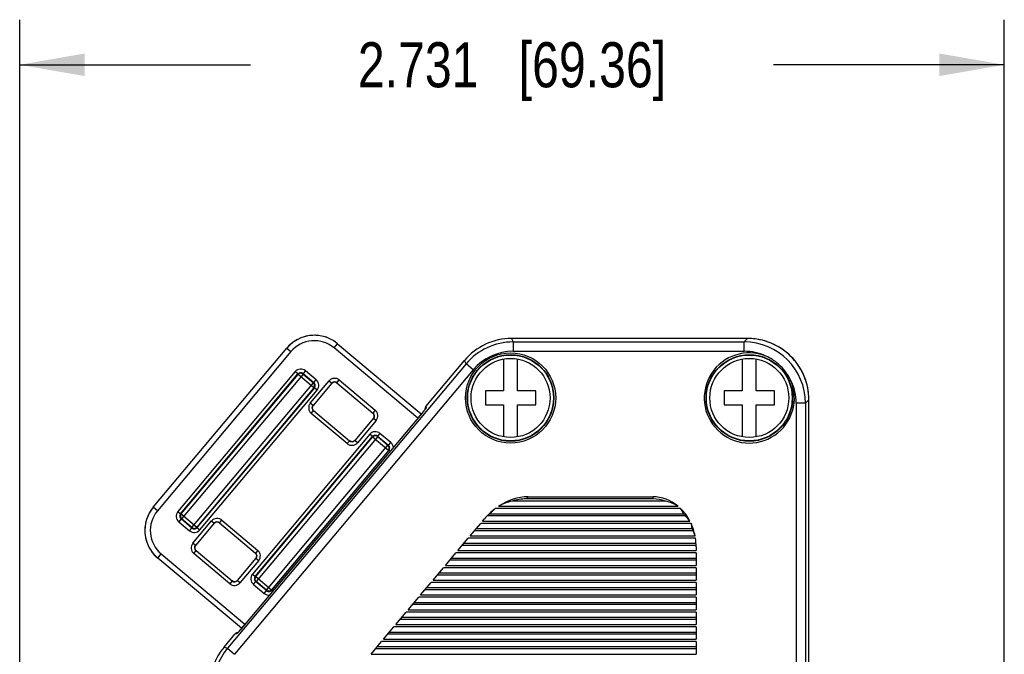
# Model space of a CAD drawing. Header units: inches. Extents: x 0 to 22, y 0 to 17.
# Tile 9 of 17: x 8.7 to 11.5, y 11.5 to 13.3. Entities that reach past the tile are written whole.
import ezdxf

# ---------------------------------------------------------------- set-up
doc = ezdxf.new("R2010")
doc.units = ezdxf.units.IN
doc.header["$LTSCALE"] = 1.21
doc.header["$MEASUREMENT"] = 0
doc.layers.get('0').update_dxf_attribs({"linetype": 'CONTINUOUS'})
doc.layers.add('DIMENSIONS', color=7, linetype='CONTINUOUS')
doc.styles.get("Standard").update_dxf_attribs({"font": 'txt', "width": 0.8})
doc.dimstyles.new('DIMSTYLE_1', dxfattribs={"dimtxt": 0.125, "dimasz": 0.18, "dimexe": 0.18, "dimexo": 0.0625, "dimgap": 0.09, "dimtad": 0, "dimtih": 1, "dimtoh": 1, "dimdec": 3, "dimzin": 4, "dimdsep": 46, "dimtxsty": 'STANDARD', "dimblk": '_FILLED', "dimblk1": '_FILLED', "dimblk2": '_FILLED', "dimcen": 0.09, "dimadec": 0, "dimazin": 0, "dimtp": 0.01, "dimtm": 0.01, "dimtfac": 1, "dimtdec": 3, "dimtofl": 0, "dimtmove": 0, "dimatfit": 3, "dimldrblk": '_FILLED', "dimfxl": 1, "dimtolj": 1, "dimtzin": 4, "dimarcsym": 0})

# ---------------------------------------------------------------- blocks, each defined once
blk = doc.blocks.new('_FILLED')
at = {"color": 0, "linetype": 'BYBLOCK'}
blk.add_solid([(0, 0), (-1, 0.174), (-1, -0.174)], dxfattribs=at)
blk = doc.blocks.new('*D3')
at = {"layer": 'DIMENSIONS', "color": 2, "linetype": 'CONTINUOUS'}
for p, q in [((8.7431, 10.4595), (8.7431, 13.2648)), ((11.4737, 10.4595), (11.4737, 13.2648)), ((8.7431, 13.1398), (9.3834, 13.1398)), ((11.4737, 13.1398), (10.8334, 13.1398))]:
    blk.add_line(p, q, dxfattribs=at)
at = {"layer": 'DIMENSIONS', "color": 2, "linetype": 'CONTINUOUS', "xscale": 0.18, "yscale": 0.18, "zscale": 0.18}
for p, rotation in [((8.7431, 13.1398), 180), ((11.4737, 13.1398), 359.9999999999)]:
    blk.add_blockref('_FILLED', p, dxfattribs=dict(at, rotation=rotation))
at = {"layer": 'DIMENSIONS', "color": 2, "linetype": 'CONTINUOUS', "insert": (10.1084, 13.2023), "char_height": 0.125, "width": 1.325, "attachment_point": 2, "line_spacing_factor": 0.9}
blk.add_mtext('2.731{\\Ftxt.shx;\\W1.000000;\\H0.125000; }[69.36]', dxfattribs=at)

msp = doc.modelspace()

# ---------------------------------------------------------------- linework, layer by layer
at = {"color": 6, "linetype": 'CONTINUOUS'}
for p, q in [((10.1069, 12.3809), (10.1069, 12.3809)), ((10.1069, 12.3809), (10.1114, 12.3713)), ((10.7618, 12.3809), (10.1069, 12.3809)), ((10.1114, 12.3713), (10.1114, 12.3454)), ((10.1114, 12.3713), (10.7523, 12.3713)), ((10.7523, 12.3713), (10.7618, 12.3809)), ((10.7523, 12.3454), (10.7523, 12.3713)), ((10.7618, 12.3809), (10.7618, 12.3809)), ((9.1135, 11.9128), (9.4838, 12.3541)), ((9.4953, 12.3444), (9.125, 11.9031)), ((9.4838, 12.3541), (9.4953, 12.3444)), ((9.615, 12.3549), (9.6246, 12.3664)), ((9.847, 12.1602), (9.615, 12.3549)), ((9.6246, 12.3664), (9.8567, 12.1716)), ((10.1114, 12.3454), (10.7523, 12.3454)), ((9.8696, 12.1924), (9.9768, 12.3202)), ((9.9812, 12.3106), (9.9768, 12.3202)), ((9.9768, 12.3202), (9.9768, 12.3202)), ((9.5072, 12.2889), (9.1817, 11.901)), ((9.9812, 12.3106), (9.3194, 11.5219)), ((10.001, 12.294), (9.3392, 11.5052)), ((9.5149, 12.2825), (9.5072, 12.2889)), ((9.5354, 12.2914), (9.5289, 12.2837)), ((9.5655, 12.2661), (9.5354, 12.2914)), ((10.001, 12.294), (9.9812, 12.3106)), ((9.1894, 11.8946), (9.5149, 12.2825)), ((9.1909, 11.8948), (9.515, 12.281)), ((9.5291, 12.2822), (9.1921, 11.8807)), ((9.515, 12.281), (9.5149, 12.2825)), ((9.5588, 12.2442), (9.515, 12.281)), ((9.5289, 12.2837), (9.5291, 12.2822)), ((9.5289, 12.2837), (9.5591, 12.2584)), ((9.5291, 12.2822), (9.5576, 12.2583)), ((9.5491, 12.2015), (9.601, 12.2633)), ((9.5591, 12.2584), (9.5655, 12.2661)), ((9.601, 12.2633), (9.6087, 12.2569)), ((9.6227, 12.2581), (9.6292, 12.2658)), ((9.6292, 12.2658), (9.7293, 12.1818)), ((9.2206, 11.8568), (9.5576, 12.2583)), ((9.5588, 12.2442), (9.2347, 11.858)), ((9.5603, 12.2444), (9.2348, 11.8565)), ((9.2425, 11.8501), (9.568, 12.2379)), ((9.6087, 12.2569), (9.5568, 12.1951)), ((9.5576, 12.2583), (9.5591, 12.2584)), ((9.5603, 12.2444), (9.5588, 12.2442)), ((9.568, 12.2379), (9.5603, 12.2444)), ((9.6087, 12.2569), (9.6115, 12.2592)), ((9.6199, 12.2598), (9.6227, 12.2581)), ((9.6227, 12.2581), (9.7229, 12.1741)), ((10.9317, 12.211), (10.9222, 12.2014)), ((10.9317, 10.5968), (10.9317, 12.211)), ((10.9317, 12.211), (10.9317, 12.211)), ((9.5568, 12.1951), (9.5491, 12.2015)), ((9.5516, 12.1733), (9.558, 12.181)), ((9.5551, 12.1922), (9.5568, 12.1951)), ((9.558, 12.181), (9.5557, 12.1838)), ((9.558, 12.181), (9.6581, 12.097)), ((9.7293, 12.1818), (9.7229, 12.1741)), ((9.8643, 12.18), (9.8625, 12.1778)), ((9.8658, 12.182), (9.8643, 12.18)), ((9.8671, 12.1835), (9.8658, 12.182)), ((9.8671, 12.1836), (9.867, 12.1844)), ((9.87, 12.1877), (9.8688, 12.1858)), ((9.8696, 12.1924), (9.87, 12.1877)), ((9.8696, 12.1924), (9.8696, 12.1924)), ((10.8963, 12.2014), (10.8963, 10.5873)), ((10.9222, 12.2014), (10.8963, 12.2014)), ((10.9222, 12.2014), (10.9222, 10.5873)), ((9.6517, 12.0893), (9.5516, 12.1733)), ((9.7241, 12.16), (9.6722, 12.0982)), ((9.7318, 12.1536), (9.6799, 12.0918)), ((9.7229, 12.1741), (9.7252, 12.1713)), ((9.7258, 12.1629), (9.7241, 12.16)), ((9.7241, 12.16), (9.7318, 12.1536)), ((9.8567, 12.1717), (9.847, 12.1602)), ((9.857, 12.1712), (9.857, 12.1712)), ((9.714, 12.1154), (9.3886, 11.7275)), ((9.3962, 11.7211), (9.7217, 12.1089)), ((9.3977, 11.7212), (9.7218, 12.1074)), ((9.7359, 12.1087), (9.399, 11.7071)), ((9.6582, 12.097), (9.6517, 12.0893)), ((9.661, 12.0953), (9.6582, 12.097)), ((9.6722, 12.0982), (9.6694, 12.0959)), ((9.6799, 12.0918), (9.6722, 12.0982)), ((9.7217, 12.1089), (9.714, 12.1154)), ((9.7218, 12.1074), (9.7217, 12.1089)), ((9.7656, 12.0707), (9.7218, 12.1074)), ((9.7422, 12.1178), (9.7358, 12.1102)), ((9.7358, 12.1102), (9.7359, 12.1087)), ((9.7358, 12.1102), (9.7659, 12.0849)), ((9.7359, 12.1087), (9.7644, 12.0848)), ((9.7723, 12.0925), (9.7422, 12.1178)), ((9.4275, 11.6832), (9.7644, 12.0848)), ((9.7656, 12.0707), (9.4415, 11.6844)), ((9.7671, 12.0708), (9.4417, 11.6829)), ((9.7644, 12.0848), (9.7659, 12.0849)), ((9.7671, 12.0708), (9.7656, 12.0707)), ((9.7659, 12.0849), (9.7723, 12.0925)), ((9.7705, 12.068), (9.7671, 12.0708)), ((10.1479, 11.936), (10.1528, 11.9418)), ((10.4989, 11.936), (10.1479, 11.936)), ((10.1528, 11.9418), (10.4989, 11.9418)), ((10.4989, 11.9418), (10.4989, 11.936)), ((9.125, 11.9031), (9.1135, 11.9128)), ((10.5761, 11.9093), (10.0622, 11.9093)), ((10.0713, 11.9158), (10.5689, 11.9158)), ((10.5338, 11.93), (10.1088, 11.93)), ((9.1817, 11.901), (9.1894, 11.8946)), ((9.1906, 11.8805), (9.1842, 11.8729)), ((9.1894, 11.8946), (9.1909, 11.8948)), ((9.1921, 11.8807), (9.1906, 11.8805)), ((9.2208, 11.8553), (9.1906, 11.8805)), ((9.1909, 11.8948), (9.2347, 11.858)), ((9.2206, 11.8568), (9.1921, 11.8807)), ((10.027, 11.8748), (10.0318, 11.8804)), ((10.589, 11.889), (10.0404, 11.889)), ((10.0469, 11.895), (10.5841, 11.895)), ((9.1842, 11.8729), (9.2143, 11.8476)), ((9.2143, 11.8476), (9.2208, 11.8553)), ((9.2208, 11.8553), (9.2206, 11.8568)), ((9.2232, 11.8131), (9.2751, 11.875)), ((9.2828, 11.8685), (9.2309, 11.8067)), ((9.2347, 11.858), (9.2348, 11.8565)), ((9.2348, 11.8565), (9.2425, 11.8501)), ((9.2751, 11.875), (9.2828, 11.8685)), ((9.2828, 11.8685), (9.2856, 11.8708)), ((9.294, 11.8714), (9.2968, 11.8698)), ((9.2968, 11.8698), (9.3033, 11.8774)), ((9.2968, 11.8698), (9.397, 11.7857)), ((9.3033, 11.8774), (9.4034, 11.7934)), ((9.9926, 11.8338), (10.0216, 11.8683)), ((10.0097, 11.854), (10.6084, 11.854)), ((10.6048, 11.8683), (10.0216, 11.8683)), ((10.027, 11.8748), (10.6017, 11.8748)), ((9.9582, 11.7928), (9.9872, 11.8273)), ((10.6171, 11.8273), (9.9872, 11.8273)), ((9.9926, 11.8338), (10.616, 11.8338)), ((10.6106, 11.848), (10.0046, 11.848)), ((9.2309, 11.8067), (9.2232, 11.8131)), ((9.2292, 11.8038), (9.2309, 11.8067)), ((10.6186, 11.807), (9.9702, 11.807)), ((9.9753, 11.813), (10.6181, 11.813)), ((10.6189, 11.8033), (10.6189, 11.7928)), ((9.1258, 11.772), (9.1355, 11.7835)), ((9.3579, 11.5773), (9.1258, 11.772)), ((9.1355, 11.7835), (9.3675, 11.5887)), ((9.2257, 11.7849), (9.2321, 11.7926)), ((9.3258, 11.7009), (9.2257, 11.7849)), ((9.2321, 11.7926), (9.2298, 11.7954)), ((9.2321, 11.7926), (9.3323, 11.7086)), ((9.3982, 11.7717), (9.3463, 11.7098)), ((9.4034, 11.7934), (9.397, 11.7857)), ((9.397, 11.7857), (9.3993, 11.7829)), ((9.3999, 11.7745), (9.3982, 11.7717)), ((9.3982, 11.7717), (9.4059, 11.7652)), ((9.9238, 11.7518), (9.9528, 11.7863)), ((9.9409, 11.772), (10.6189, 11.772)), ((10.6189, 11.7863), (9.9528, 11.7863)), ((9.9582, 11.7928), (10.6189, 11.7928)), ((10.6189, 11.7863), (10.6189, 11.7518)), ((9.4059, 11.7652), (9.354, 11.7034)), ((9.8894, 11.7108), (9.9184, 11.7453)), ((10.6189, 11.7453), (9.9184, 11.7453)), ((9.9238, 11.7518), (10.6189, 11.7518)), ((10.6189, 11.766), (9.9358, 11.766)), ((10.6189, 11.7453), (10.6189, 11.7108)), ((9.3886, 11.7275), (9.3962, 11.7211)), ((9.3962, 11.7211), (9.3977, 11.7212)), ((9.3977, 11.7212), (9.4415, 11.6844)), ((10.6189, 11.725), (9.9014, 11.725)), ((9.9064, 11.731), (10.6189, 11.731)), ((9.3323, 11.7086), (9.3258, 11.7009)), ((9.3351, 11.7069), (9.3323, 11.7086)), ((9.3463, 11.7098), (9.3435, 11.7075)), ((9.354, 11.7034), (9.3463, 11.7098)), ((9.3975, 11.707), (9.391, 11.6993)), ((9.391, 11.6993), (9.4212, 11.674)), ((9.399, 11.7071), (9.3975, 11.707)), ((9.4276, 11.6817), (9.3975, 11.707)), ((9.4275, 11.6832), (9.399, 11.7071)), ((9.855, 11.6698), (9.884, 11.7043)), ((9.872, 11.69), (10.6189, 11.69)), ((10.6189, 11.7043), (9.884, 11.7043)), ((9.8894, 11.7108), (10.6189, 11.7108)), ((10.6189, 11.7043), (10.6189, 11.6698)), ((9.4212, 11.674), (9.4276, 11.6817)), ((9.4276, 11.6817), (9.4275, 11.6832)), ((9.4415, 11.6844), (9.4417, 11.6829)), ((9.4417, 11.6829), (9.445, 11.6801)), ((9.8206, 11.6288), (9.8496, 11.6633)), ((10.6189, 11.6633), (9.8496, 11.6633)), ((9.855, 11.6698), (10.6189, 11.6698)), ((10.6189, 11.684), (9.867, 11.684)), ((10.6189, 11.6633), (10.6189, 11.6288)), ((10.6189, 11.643), (9.8326, 11.643)), ((9.8376, 11.649), (10.6189, 11.649)), ((9.7862, 11.5878), (9.8152, 11.6223)), ((9.8032, 11.608), (10.6189, 11.608)), ((10.6189, 11.6223), (9.8152, 11.6223)), ((9.8206, 11.6288), (10.6189, 11.6288)), ((10.6189, 11.6223), (10.6189, 11.5878)), ((9.3675, 11.5887), (9.3579, 11.5773)), ((9.7518, 11.5468), (9.7808, 11.5813)), ((10.6189, 11.5813), (9.7808, 11.5813)), ((9.7862, 11.5878), (10.6189, 11.5878)), ((10.6189, 11.602), (9.7982, 11.602)), ((10.6189, 11.5813), (10.6189, 11.5468)), ((9.3098, 11.5254), (9.3401, 11.5614)), ((9.3448, 11.5618), (9.3401, 11.5614)), ((9.3401, 11.5614), (9.3401, 11.5614)), ((9.3464, 11.5634), (9.3448, 11.5618)), ((9.3462, 11.563), (9.3448, 11.5618)), ((9.3466, 11.5636), (9.3465, 11.5634)), ((9.3476, 11.5653), (9.3484, 11.5654)), ((9.3531, 11.5708), (9.3513, 11.5686)), ((9.3529, 11.5705), (9.3524, 11.5699)), ((9.3552, 11.5732), (9.3531, 11.5708)), ((9.3579, 11.5773), (9.3583, 11.5768)), ((9.3589, 11.5775), (9.3588, 11.5775)), ((10.6189, 11.561), (9.7638, 11.561)), ((9.7688, 11.567), (10.6189, 11.567)), ((9.3098, 11.5254), (9.3098, 11.5254)), ((9.3098, 11.5254), (9.3194, 11.5219)), ((9.7174, 11.5058), (9.7464, 11.5403)), ((10.6189, 11.526), (9.7344, 11.526)), ((10.6189, 11.5403), (9.7464, 11.5403)), ((9.7518, 11.5468), (10.6189, 11.5468)), ((10.6189, 11.5403), (10.6189, 11.5058)), ((9.3194, 11.5219), (9.3392, 11.5052)), ((9.7174, 11.5058), (10.6189, 11.5058)), ((10.6189, 11.52), (9.7294, 11.52))]:
    msp.add_line(p, q, dxfattribs=at)
at = {"color": 7, "linetype": 'CONTINUOUS'}
for p, q in [((10.085, 12.3238), (10.085, 12.2355)), ((10.124, 12.2355), (10.124, 12.3238)), ((10.747, 12.3238), (10.747, 12.2355)), ((10.786, 12.2355), (10.786, 12.3238)), ((10.0345, 12.2355), (10.0345, 12.1965)), ((10.085, 12.2355), (10.0345, 12.2355)), ((10.1745, 12.2355), (10.124, 12.2355)), ((10.1745, 12.1965), (10.1745, 12.2355)), ((10.6965, 12.2355), (10.6965, 12.1965)), ((10.747, 12.2355), (10.6965, 12.2355)), ((10.8365, 12.2355), (10.786, 12.2355)), ((10.8365, 12.1965), (10.8365, 12.2355)), ((10.0345, 12.1965), (10.085, 12.1965)), ((10.085, 12.1965), (10.085, 12.1083)), ((10.124, 12.1083), (10.124, 12.1965)), ((10.124, 12.1965), (10.1745, 12.1965)), ((10.6965, 12.1965), (10.747, 12.1965)), ((10.747, 12.1965), (10.747, 12.1083)), ((10.786, 12.1083), (10.786, 12.1965)), ((10.786, 12.1965), (10.8365, 12.1965))]:
    msp.add_line(p, q, dxfattribs=at)
at = {"color": 6, "linetype": 'CONTINUOUS'}
for points in [[(9.6115, 12.2592), (9.6156, 12.2605), (9.6199, 12.2598)], [(9.5557, 12.1838), (9.5545, 12.1879), (9.5551, 12.1922)], [(9.8687, 12.1858), (9.8688, 12.1859), (9.8686, 12.1856), (9.868, 12.1848), (9.8671, 12.1835)], [(9.8583, 12.1727), (9.3575, 11.5759), (9.3552, 11.5732)], [(9.7252, 12.1713), (9.7264, 12.1672), (9.7258, 12.1629)], [(9.8625, 12.1778), (9.8605, 12.1753), (9.8583, 12.1727)], [(9.6694, 12.0959), (9.6653, 12.0946), (9.661, 12.0953)], [(9.2856, 11.8708), (9.2897, 11.8721), (9.294, 11.8714)], [(9.2298, 11.7954), (9.2286, 11.7995), (9.2292, 11.8038)], [(9.3993, 11.7829), (9.4005, 11.7788), (9.3999, 11.7745)], [(9.3435, 11.7075), (9.3394, 11.7063), (9.3351, 11.7069)], [(9.3484, 11.5654), (9.3473, 11.5643), (9.3466, 11.5636)], [(9.3513, 11.5686), (9.3497, 11.5668), (9.3484, 11.5654)]]:
    msp.add_lwpolyline(points, dxfattribs=at)
for centre, radius in [((10.1045, 12.216), 0.125), ((10.1045, 12.216), 0.12), ((10.1045, 12.216), 0.119), ((10.7665, 12.216), 0.12), ((10.7665, 12.216), 0.119)]:
    msp.add_circle(centre, radius, dxfattribs=at)
at = {"color": 7, "linetype": 'CONTINUOUS'}
for centre in [(10.1045, 12.216), (10.7665, 12.216)]:
    msp.add_circle(centre, 0.1095, dxfattribs=at)
at = {"color": 6, "linetype": 'CONTINUOUS'}
for centre, radius, start, end in [((9.5603, 12.2898), 0.0999, 49.9886, 140.0115), ((9.5607, 12.2894), 0.1004, 123.3327, 139.9519), ((9.5603, 12.2898), 0.0849, 49.9867, 140.0134), ((9.56, 12.2904), 0.0993, 118.1226, 123.325), ((9.5603, 12.2901), 0.0996, 100.4603, 106.5157), ((9.5604, 12.2893), 0.1004, 89.5535, 100.4573), ((9.5604, 12.2902), 0.0996, 83.4937, 89.5505), ((9.5606, 12.2905), 0.0993, 66.684, 71.8932), ((9.5601, 12.2894), 0.1004, 50.0482, 66.6763), ((10.1069, 12.211), 0.1699, 89.998, 140.0022), ((10.1114, 12.2014), 0.1699, 90.0038, 139.9962), ((10.7523, 12.2014), 0.1699, 0.0012, 89.9988), ((10.7618, 12.2104), 0.1705, 75.9827, 89.9791), ((10.7619, 12.211), 0.1699, 359.9867, 90.0134), ((10.7621, 12.2117), 0.1692, 71.4674, 75.9777), ((10.7618, 12.2108), 0.17, 61.9009, 71.4695), ((10.1114, 12.2014), 0.144, 90.0006, 139.9996), ((10.7523, 12.2013), 0.1441, 65.3431, 90.0046), ((10.762, 12.2113), 0.1696, 56.5866, 61.8944), ((10.7616, 12.2107), 0.1703, 47.7564, 56.5861), ((10.7665, 12.216), 0.125, 68.4792, 22.901), ((10.7623, 12.2114), 0.1693, 42.2495, 47.7506), ((10.7616, 12.2108), 0.1702, 33.41, 42.2454), ((9.5225, 12.2761), 0.02, 49.9976, 140.0038), ((10.7621, 12.2111), 0.1696, 28.1048, 33.4112), ((10.7617, 12.211), 0.17, 18.5226, 28.0993), ((9.5225, 12.2761), 0.00997, 49.8606, 140.1259), ((9.5226, 12.2745), 0.01, 50.0802, 139.9198), ((9.5527, 12.2508), 0.02, 319.9976, 50.0038), ((10.7521, 12.2014), 0.1442, 359.9958, 26.0329), ((10.7625, 12.2112), 0.1692, 14.0201, 18.5256), ((9.5511, 12.2507), 0.01, 320.0801, 49.92), ((9.5527, 12.2508), 0.00997, 319.8606, 50.1259), ((9.6163, 12.2506), 0.00985, 74.9391, 114.3563), ((10.7612, 12.2109), 0.1705, 0.0209, 14.015), ((9.5643, 12.1886), 0.00985, 164.9371, 204.3493), ((9.5954, 12.3953), 0.3445, 320.9487, 321.6256), ((9.6737, 12.3332), 0.2445, 321.6321, 321.926), ((9.721, 12.2963), 0.1846, 321.9109, 322.3782), ((9.8779, 12.1853), 0.0109, 161.5554, 188.6273), ((9.7724, 12.2568), 0.1197, 322.3386, 323.108), ((9.8782, 12.1852), 0.0112, 146.8487, 161.5752), ((9.812, 12.2271), 0.0702, 323.0728, 323.9323), ((9.8778, 12.1855), 0.0108, 140.0088, 146.8118), ((9.7166, 12.1665), 0.00985, 344.9396, 24.358), ((9.4118, 12.5448), 0.5812, 319.9964, 320.1306), ((9.4243, 12.5344), 0.565, 320.1249, 320.6206), ((9.4751, 12.4927), 0.4993, 320.6218, 320.7986), ((9.5101, 12.4642), 0.4541, 320.7972, 320.9826), ((9.7293, 12.1025), 0.02, 49.9976, 140.0038), ((9.7293, 12.1026), 0.00997, 49.8606, 140.1259), ((9.7295, 12.101), 0.01, 50.0802, 139.9198), ((9.6646, 12.1045), 0.00985, 254.9389, 294.3556), ((9.758, 12.0771), 0.01, 320.0801, 49.92), ((9.7595, 12.0772), 0.00997, 319.8606, 50.1259), ((9.7594, 12.0772), 0.02, 4.0153, 49.9636), ((9.1901, 11.8485), 0.0999, 139.9885, 230.0114), ((9.1905, 11.8483), 0.1004, 140.0482, 156.6762), ((9.1894, 11.8488), 0.0993, 156.6838, 161.8937), ((9.1901, 11.8485), 0.0849, 139.9866, 230.0133), ((9.197, 11.8882), 0.02, 139.9976, 230.0038), ((9.197, 11.8882), 0.00997, 139.8606, 230.1259), ((9.1986, 11.8883), 0.01, 140.0801, 229.92), ((9.1897, 11.8486), 0.0996, 173.4936, 179.5506), ((9.227, 11.8644), 0.01, 230.0801, 319.92), ((9.2272, 11.8629), 0.00997, 229.8606, 320.1259), ((9.2904, 11.8623), 0.00985, 74.9389, 114.3557), ((9.1906, 11.8486), 0.1004, 179.5536, 190.4574), ((9.1898, 11.8484), 0.0996, 190.4604, 196.5156), ((9.2272, 11.8629), 0.02, 229.9976, 320.0038), ((9.1895, 11.8482), 0.0993, 208.1231, 213.3249), ((9.2384, 11.8002), 0.00985, 164.9398, 204.3588), ((9.1905, 11.8489), 0.1004, 213.3326, 229.9519), ((9.3907, 11.7781), 0.00985, 344.9427, 24.3688), ((9.4039, 11.7146), 0.02, 139.9976, 230.0038), ((9.4038, 11.7146), 0.00997, 139.8606, 230.1259), ((9.4054, 11.7148), 0.01, 140.0801, 229.92), ((9.3387, 11.7161), 0.00985, 254.9389, 294.3557), ((9.434, 11.6894), 0.02, 230.0211, 275.9924), ((9.4339, 11.6909), 0.01, 230.0801, 319.92), ((9.434, 11.6893), 0.00997, 229.8606, 320.1259), ((9.3484, 11.5545), 0.0108, 133.1914, 139.9865), ((9.3486, 11.5542), 0.0112, 110.2216, 133.2224), ((9.3485, 11.5545), 0.0109, 91.3701, 110.1303), ((9.3118, 11.5968), 0.0481, 315.493, 316.0444), ((9.2889, 11.6187), 0.0799, 316.1102, 316.9859), ((9.2501, 11.6549), 0.1329, 317.0021, 317.6104), ((9.205, 11.696), 0.1939, 317.6198, 318.0734), ((9.1545, 11.7413), 0.2618, 318.0803, 318.43), ((9.0787, 11.8084), 0.363, 318.4487, 318.9351), ((9.0051, 11.8725), 0.4607, 319.0386, 319.2015), ((8.9711, 11.9018), 0.5055, 319.2032, 319.3752), ((8.9139, 11.9508), 0.5808, 319.3833, 319.869), ((9.3522, 11.5704), 0.00897, 46.35, 50.1144), ((8.9047, 11.9586), 0.5929, 319.8673, 319.9987), ((9.44, 11.4162), 0.1699, 139.9979, 180.0021), ((9.4495, 11.4127), 0.1699, 140.0011, 179.9989)]:
    msp.add_arc(centre, radius, start, end, dxfattribs=at)
for centre, major_axis, ratio, start_param, end_param in [((10.1237, 11.8033), (0.0966, 0.1151), 0.798588, 0.590372, 1.213645), ((10.1188, 11.7975), (-0.0966, -0.1151), 0.798588, -2.55122, -2.255865), ((10.4989, 11.8033), (0, 0.1386), 0.866025, -0.623273, 0), ((10.4989, 11.7975), (0, -0.1386), 0.866025, 2.846237, 3.141593), ((10.1237, 11.8033), (0.0966, 0.1151), 0.798588, 1.289349, 1.570796), ((10.0633, 11.7313), (0.1379, 0.2247), 0.435415, 0.960092, 1.050746), ((10.1509, 11.8356), (0.1301, -0.0078), 0.756201, 1.945357, 2.273275), ((10.4989, 11.8356), (0.12, 0), 0.822263, 0.947523, 1.275441), ((10.4989, 11.8033), (0, 0.1386), 0.866025, -1.028528, -0.698977), ((10.4989, 11.7313), (0, 0.2326), 0.515894, -0.78963, -0.698977), ((10.1188, 11.7975), (-0.0966, -0.1151), 0.798588, -1.76159, -1.702317), ((10.4989, 11.7975), (0, -0.1386), 0.866025, 2.292689, 2.351962), ((10.4989, 11.8238), (0.12, 0), 0.822263, 0.542268, 0.721893), ((10.4989, 11.8033), (0, 0.1386), 0.866025, -1.348789, -1.081948), ((10.4989, 11.7591), (0, 0.2326), 0.515894, -1.150297, -1.081948), ((10.4989, 11.7975), (0, -0.1386), 0.866025, 1.944338, 1.991295), ((10.4989, 11.812), (0.12, 0), 0.822263, 0.222008, 0.373541), ((10.4989, 11.8033), (0, 0.1386), 0.866025, -1.570796, -1.396194)]:
    msp.add_ellipse(centre, major_axis=major_axis, ratio=ratio, start_param=start_param, end_param=end_param, dxfattribs=at)
for points, knots in [([(10.853, 12.3046), (10.8471, 12.3103), (10.8375, 12.3182), (10.8235, 12.3269), (10.8161, 12.3306), (10.8124, 12.3323)], [0, 0, 0, 0, 0.499755, 0.749886, 1, 1, 1, 1]), ([(10.8817, 12.2647), (10.8798, 12.2684), (10.8759, 12.2756), (10.8669, 12.2894), (10.8589, 12.2989), (10.853, 12.3046)], [0, 0, 0, 0, 0.250113, 0.500244, 1, 1, 1, 1]), ([(9.6292, 12.2658), (9.6272, 12.2675), (9.6225, 12.2701), (9.6145, 12.2709), (9.6069, 12.2687), (9.6027, 12.2653), (9.601, 12.2633)], [0, 0, 0, 0, 0.249953, 0.500008, 0.750055, 1, 1, 1, 1]), ([(9.6122, 12.2596), (9.6115, 12.2593), (9.6102, 12.2585), (9.6091, 12.2575), (9.6087, 12.2569)], [0, 0, 0, 0, 0.501921, 1, 1, 1, 1]), ([(9.6227, 12.2581), (9.6222, 12.2586), (9.621, 12.2594), (9.6196, 12.26), (9.6189, 12.2602)], [0, 0, 0, 0, 0.498049, 1, 1, 1, 1]), ([(9.5491, 12.2015), (9.5474, 12.1995), (9.5449, 12.1948), (9.544, 12.1869), (9.5462, 12.1792), (9.5496, 12.175), (9.5516, 12.1733)], [0, 0, 0, 0, 0.249953, 0.500008, 0.750055, 1, 1, 1, 1]), ([(9.5568, 12.1951), (9.5563, 12.1945), (9.5555, 12.1933), (9.5549, 12.1919), (9.5548, 12.1912)], [0, 0, 0, 0, 0.498049, 1, 1, 1, 1]), ([(9.5553, 12.1846), (9.5556, 12.1839), (9.5564, 12.1826), (9.5574, 12.1815), (9.558, 12.181)], [0, 0, 0, 0, 0.50192, 1, 1, 1, 1]), ([(9.7318, 12.1536), (9.7334, 12.1556), (9.736, 12.1603), (9.7369, 12.1682), (9.7347, 12.1759), (9.7313, 12.1801), (9.7293, 12.1818)], [0, 0, 0, 0, 0.249953, 0.500008, 0.750055, 1, 1, 1, 1]), ([(9.7256, 12.1705), (9.7253, 12.1712), (9.7245, 12.1725), (9.7235, 12.1736), (9.7229, 12.1741)], [0, 0, 0, 0, 0.501921, 1, 1, 1, 1]), ([(9.7241, 12.16), (9.7246, 12.1606), (9.7254, 12.1618), (9.7259, 12.1632), (9.7261, 12.1639)], [0, 0, 0, 0, 0.498049, 1, 1, 1, 1]), ([(9.6581, 12.097), (9.6587, 12.0965), (9.6599, 12.0957), (9.6613, 12.0951), (9.662, 12.0949)], [0, 0, 0, 0, 0.498049, 1, 1, 1, 1]), ([(9.6687, 12.0955), (9.6693, 12.0958), (9.6706, 12.0966), (9.6717, 12.0976), (9.6722, 12.0982)], [0, 0, 0, 0, 0.501921, 1, 1, 1, 1]), ([(9.6517, 12.0893), (9.6537, 12.0876), (9.6584, 12.085), (9.6664, 12.0842), (9.674, 12.0864), (9.6782, 12.0898), (9.6799, 12.0918)], [0, 0, 0, 0, 0.249953, 0.500008, 0.750055, 1, 1, 1, 1]), ([(9.3033, 11.8774), (9.3013, 11.8791), (9.2966, 11.8817), (9.2886, 11.8825), (9.281, 11.8803), (9.2768, 11.8769), (9.2751, 11.875)], [0, 0, 0, 0, 0.249953, 0.500008, 0.750055, 1, 1, 1, 1]), ([(9.2863, 11.8712), (9.2856, 11.8709), (9.2843, 11.8701), (9.2832, 11.8691), (9.2828, 11.8685)], [0, 0, 0, 0, 0.501921, 1, 1, 1, 1]), ([(9.2968, 11.8698), (9.2963, 11.8702), (9.2951, 11.871), (9.2937, 11.8716), (9.293, 11.8718)], [0, 0, 0, 0, 0.498049, 1, 1, 1, 1]), ([(9.2232, 11.8131), (9.2215, 11.8111), (9.219, 11.8064), (9.2181, 11.7985), (9.2203, 11.7908), (9.2237, 11.7866), (9.2257, 11.7849)], [0, 0, 0, 0, 0.249953, 0.500008, 0.750055, 1, 1, 1, 1]), ([(9.2309, 11.8067), (9.2304, 11.8061), (9.2296, 11.8049), (9.2291, 11.8035), (9.2289, 11.8028)], [0, 0, 0, 0, 0.498049, 1, 1, 1, 1]), ([(9.2294, 11.7962), (9.2297, 11.7955), (9.2305, 11.7942), (9.2315, 11.7931), (9.2321, 11.7926)], [0, 0, 0, 0, 0.501921, 1, 1, 1, 1]), ([(9.3997, 11.7822), (9.3994, 11.7828), (9.3986, 11.7841), (9.3976, 11.7852), (9.397, 11.7857)], [0, 0, 0, 0, 0.501921, 1, 1, 1, 1]), ([(9.3982, 11.7716), (9.3987, 11.7722), (9.3995, 11.7734), (9.4, 11.7748), (9.4002, 11.7755)], [0, 0, 0, 0, 0.498049, 1, 1, 1, 1]), ([(9.4059, 11.7652), (9.4076, 11.7672), (9.4101, 11.7719), (9.411, 11.7799), (9.4088, 11.7875), (9.4054, 11.7917), (9.4034, 11.7934)], [0, 0, 0, 0, 0.249953, 0.500008, 0.750055, 1, 1, 1, 1]), ([(9.3258, 11.7009), (9.3278, 11.6992), (9.3325, 11.6967), (9.3405, 11.6958), (9.3481, 11.698), (9.3523, 11.7014), (9.354, 11.7034)], [0, 0, 0, 0, 0.249953, 0.500008, 0.750055, 1, 1, 1, 1]), ([(9.3323, 11.7086), (9.3328, 11.7081), (9.334, 11.7073), (9.3354, 11.7067), (9.3361, 11.7066)], [0, 0, 0, 0, 0.498049, 1, 1, 1, 1]), ([(9.3428, 11.7071), (9.3435, 11.7074), (9.3448, 11.7082), (9.3459, 11.7092), (9.3463, 11.7098)], [0, 0, 0, 0, 0.501921, 1, 1, 1, 1])]:
    msp.add_open_spline(points, degree=3, knots=knots, dxfattribs=at)

# ---------------------------------------------------------------- dimensions: what is measured, and where the dimension line sits
at = {"layer": 'DIMENSIONS', "color": 2, "linetype": 'CONTINUOUS'}
dim = msp.add_linear_dim(base=(11.4737, 13.1398), p1=(8.7431, 10.4595), p2=(11.4737, 10.4595), dimstyle='DIMSTYLE_1', dxfattribs=at)
dim.commit()
dim.dimension.update_dxf_attribs({"geometry": '*D3', "text_midpoint": (9.9584, 13.1398), "dimtype": 160})

doc.saveas('drawing.dxf')
